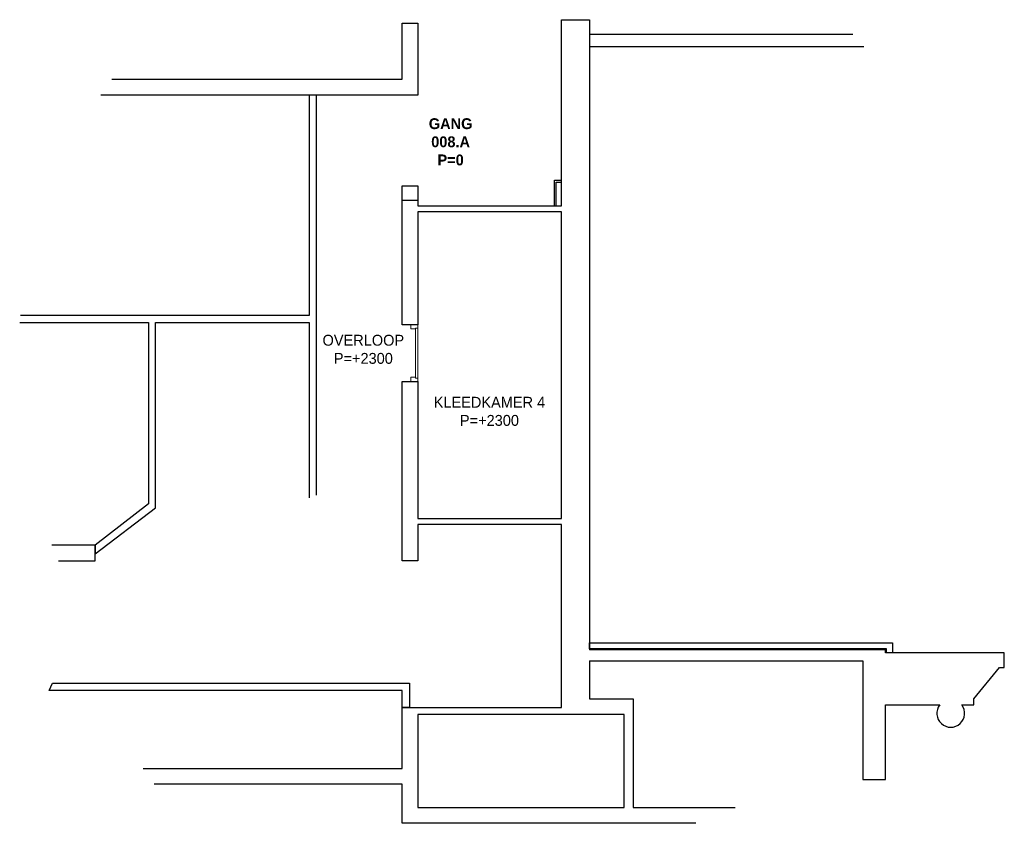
# Model space of a CAD drawing. Extents: x 14681 to 201383, y 146879 to 560554.
# Tile 2 of 15: x 38181 to 54481, y 434759 to 448053. Entities that reach past the tile are written whole.
import ezdxf

# ---------------------------------------------------------------- set-up
doc = ezdxf.new("R2010")
doc.units = 0
doc.header["$MEASUREMENT"] = 0
doc.layers.add('0.09', color=7, linetype='CONTINUOUS', lineweight=9)
doc.layers.add('BESTAANDE KOZIJNEN', color=5, linetype='CONTINUOUS', lineweight=13)
doc.layers.add('0.18', color=1, linetype='CONTINUOUS')
doc.layers.add('0.25', color=2, linetype='CONTINUOUS')

# ---------------------------------------------------------------- blocks, each defined once
blk = doc.blocks.new('67114_dm800_R')
at = {"layer": 'BESTAANDE KOZIJNEN'}
for points in [[(0, 934), (0, 882), (-40, 882), (-40, 867), (-114, 867), (-114, 934)], [(-40, 882), (0, 882), (0, 52), (-40, 52)], [(0, 0), (0, 52), (-40, 52), (-40, 67), (-114, 67), (-114, 0)]]:
    blk.add_lwpolyline(points, close=True, dxfattribs=at)

msp = doc.modelspace()

# ---------------------------------------------------------------- linework, layer by layer
at = {"layer": '0.18'}
msp.add_lwpolyline([(44513, 445067), (44513, 445307), (44773, 445307), (44773, 445067)], dxfattribs=at)
at = {"layer": '0.25'}
for points in [[(39709, 447067), (44513, 447067), (44513, 447997), (44773, 447997), (44773, 446807), (39525, 446807)], [(44773, 439701), (44773, 439102), (44513, 439102), (44513, 442070), (44773, 442070), (44773, 439801), (47153, 439801), (47153, 439801), (47153, 439801), (47153, 439801), (47153, 439801), (47153, 439801), (47153, 439801), (47153, 439801), (47153, 439801), (47153, 444876), (47153, 444876), (47153, 444876), (47153, 444876), (47153, 444876), (47153, 444876), (47153, 444876), (47153, 444876), (47153, 444876), (44773, 444876), (44773, 444876), (44773, 444876), (44773, 443004), (44513, 443004), (44513, 445067), (44773, 445067), (44773, 444976), (47153, 444976), (47153, 448053), (47613, 448053), (47613, 437629), (47613, 437629)], [(51974, 447809), (47613, 447809)], [(51974, 447809), (47613, 447809)], [(47613, 447609), (52157, 447609)], [(43093, 440190), (43093, 446807), (42973, 446807), (42973, 443162), (38193, 443162)], [(47033, 444976), (47033, 445396), (47153, 445396)], [(47063, 444976), (47063, 445366), (47153, 445366)], [(38181, 443042), (40311, 443042), (40311, 440042), (39433, 439362), (39433, 439214), (40431, 439980), (40431, 443042), (42973, 443042), (42973, 440143)], [(40224, 435668), (44513, 435668), (44513, 435668), (44513, 436676), (44773, 436676), (47153, 436676), (47153, 437743), (47153, 439702), (44773, 439702)], [(38823, 439102), (39433, 439102), (39433, 439362), (38715, 439362)], [(47613, 437444), (47613, 437444), (47613, 436816), (48336, 436816), (48336, 436556), (48336, 435019), (50026, 435019)], [(44773, 434759), (44513, 434759), (44513, 435408), (40406, 435408)], [(49372, 434759), (44773, 434759)]]:
    msp.add_lwpolyline(points, dxfattribs=at)
for points in [[(47613, 437743), (52632, 437743), (52632, 437743), (52632, 437578), (52532, 437578), (52532, 437643), (47613, 437643)], [(38667, 436958), (38722, 437078), (44633, 437078), (44633, 436676), (44513, 436676), (44513, 436958)], [(48186, 435019), (48186, 436556), (44773, 436556), (44773, 435019)]]:
    msp.add_lwpolyline(points, close=True, dxfattribs=at)
msp.add_lwpolyline([(47613, 437444), (52141, 437444), (52141, 437338), (52141, 435485), (52516, 435485), (52516, 436718), (53412, 436718, 2.027588), (53777, 436718), (53977, 436718), (53977, 436818), (54401, 437338), (54481, 437338), (54481, 437578), (52516, 437578), (52516, 437629), (47613, 437629)], format="xyb", dxfattribs=at)

# ---------------------------------------------------------------- block references
at = {"layer": 'BESTAANDE KOZIJNEN'}
msp.add_blockref('67114_dm800_R', (44773, 442070), dxfattribs=at)

# ---------------------------------------------------------------- texts
at = {"layer": '0.09', "char_height": 180, "width": 3040.82, "attachment_point": 5}
for s, insert in [('{\\fGoudy Old Style|b1|i0|c0|p18;GANG\\P008.A\\PP=0}', (45315, 446032)), ('OVERLOOP\\PP=+2300', (43870, 442599)), ('KLEEDKAMER 4\\PP=+2300', (45958, 441573))]:
    msp.add_mtext(s, dxfattribs=dict(at, insert=insert))

doc.saveas('drawing.dxf')
